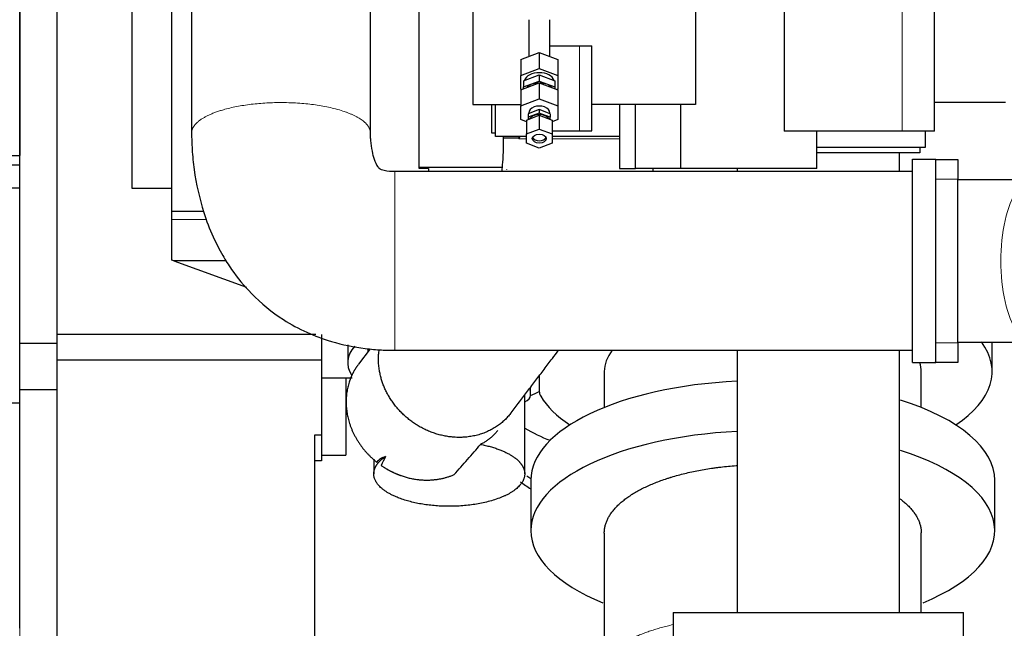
# Model space of a CAD drawing. Header units: inches. Extents: x 0 to 23760, y -13 to 16800.
# Tile 181 of 209: x 19759 to 20607, y 11752 to 12276. Entities that reach past the tile are written whole.
import ezdxf

# ---------------------------------------------------------------- set-up
doc = ezdxf.new("R2010")
doc.units = ezdxf.units.IN
doc.layers.add('254', color=7, linetype='Continuous', true_color=0xffffff)
doc.styles.add('latin_extended', font='simplex.shx')
doc.dimstyles.get("Standard").update_dxf_attribs({"dimtxt": 0.18, "dimasz": 0.18, "dimexe": 0.18, "dimexo": 0.0625, "dimgap": 0.09, "dimtad": 0, "dimtih": 1, "dimtoh": 1, "dimdec": 4, "dimzin": 0, "dimdsep": 46, "dimtxsty": 'Standard', "dimcen": 0.09, "dimadec": 0, "dimazin": 0, "dimtfac": 1, "dimtdec": 4, "dimtofl": 0, "dimtmove": 0, "dimatfit": 3, "dimfxl": 1, "dimtolj": 1, "dimtzin": 0, "dimarcsym": 0})

# ---------------------------------------------------------------- blocks, each defined once
blk = doc.blocks.new('_U11')
at = {"layer": '254', "color": 3, "linetype": 'Continuous', "lineweight": 13, "transparency": 16777216}
for p, q in [((19758.72, 12415.98), (19758.72, 10676.48)), ((15608.72, 12166), (15608.72, 10676.48)), ((15748.72, 10716.48), (19618.72, 10716.48))]:
    blk.add_line(p, q, dxfattribs=at)
at = {"layer": '254', "color": 3, "transparency": 16777216}
for points in [[(15748.72, 10739.81), (15748.72, 10693.14), (15608.72, 10716.48)], [(19618.72, 10693.14), (19618.72, 10739.81), (19758.72, 10716.48)]]:
    blk.add_solid(points, dxfattribs=at)
at = {"layer": 'Defpoints', "color": 0, "transparency": 16777216}
for p in [(19758.72, 12455.98), (15608.72, 12206), (19758.72, 10716.48)]:
    blk.add_point(p, dxfattribs=at)
at = {"layer": '254', "color": 2, "lineweight": 13, "transparency": 16777216, "insert": (17450.38, 10926.48), "char_height": 140, "attachment_point": 1, "style": 'latin_extended'}
blk.add_mtext('\\A1;4150', dxfattribs=at)
blk = doc.blocks.new('_U12')
at = {"layer": '254', "color": 3, "linetype": 'Continuous', "lineweight": 13, "transparency": 16777216}
for p, q in [((21666.7, 13713.98), (21666.7, 10676.48)), ((19758.72, 12415.98), (19758.72, 10676.48)), ((19898.72, 10716.48), (21526.7, 10716.48))]:
    blk.add_line(p, q, dxfattribs=at)
at = {"layer": '254', "color": 3, "transparency": 16777216}
for points in [[(19898.72, 10739.81), (19898.72, 10693.14), (19758.72, 10716.48)], [(21526.7, 10693.14), (21526.7, 10739.81), (21666.7, 10716.48)]]:
    blk.add_solid(points, dxfattribs=at)
at = {"layer": 'Defpoints', "color": 0, "transparency": 16777216}
for p in [(21666.7, 13753.98), (19758.72, 12455.98), (21666.7, 10716.48)]:
    blk.add_point(p, dxfattribs=at)
at = {"layer": '254', "color": 2, "lineweight": 13, "transparency": 16777216, "insert": (20479.37, 10926.48), "char_height": 140, "attachment_point": 1, "style": 'latin_extended'}
blk.add_mtext('\\A1;1908', dxfattribs=at)
blk = doc.blocks.new('_U13')
at = {"layer": '254', "color": 3, "linetype": 'Continuous', "lineweight": 13, "transparency": 16777216}
for p, q in [((19758.72, 12036.98), (19758.72, 15501.21)), ((20315.61, 15101.21), (20315.61, 15501.21)), ((19898.72, 15461.21), (20175.61, 15461.21))]:
    blk.add_line(p, q, dxfattribs=at)
at = {"layer": '254', "color": 3, "transparency": 16777216}
for points in [[(19898.72, 15484.55), (19898.72, 15437.88), (19758.72, 15461.21)], [(20175.61, 15437.88), (20175.61, 15484.55), (20315.61, 15461.21)]]:
    blk.add_solid(points, dxfattribs=at)
at = {"layer": 'Defpoints', "color": 0, "transparency": 16777216}
for p in [(20315.61, 15461.21), (20315.61, 15061.21), (19758.72, 11996.98)]:
    blk.add_point(p, dxfattribs=at)
at = {"layer": '254', "color": 2, "lineweight": 13, "transparency": 16777216, "insert": (19871.36, 15671.21), "char_height": 140, "attachment_point": 1, "style": 'latin_extended'}
blk.add_mtext('\\A1;557', dxfattribs=at)

msp = doc.modelspace()

# ---------------------------------------------------------------- linework, layer by layer
at = {"layer": '254', "color": 2, "linetype": 'Continuous', "lineweight": 25}
for p, q in [((20149.012, 12362.752), (20149.012, 12202.752)), ((20340.794, 12343.752), (20340.794, 12202.752)), ((19758.717, 12330.986), (19758.717, 12159.004)), ((19758.717, 12159.001), (19758.717, 12330.985)), ((19790.717, 12330.986), (19790.717, 11996.977)), ((19855.23, 12305.629), (19855.23, 12130.629)), ((20102.717, 12147.766), (20102.717, 12306.977)), ((19889.73, 12110.549), (19889.73, 12293.593)), ((20417.011, 12290.752), (20417.011, 12179.752)), ((20546.53, 12179.752), (20546.53, 12290.752)), ((20197.217, 12275.851), (20197.217, 12244.173)), ((20215.217, 12244.173), (20215.217, 12275.851)), ((20190.217, 12241.575), (20206.217, 12247.513)), ((20206.217, 12247.513), (20222.217, 12241.575)), ((20206.217, 12247.513), (20206.217, 12233.724)), ((20215.216, 12253.252), (20240.708, 12253.252)), ((20240.708, 12253.252), (20251.354, 12253.252)), ((20251.354, 12202.752), (20251.354, 12253.252)), ((20190.217, 12241.575), (20190.217, 12227.787)), ((20222.217, 12241.575), (20222.217, 12227.787)), ((20190.217, 12227.787), (20206.217, 12233.724)), ((20192.717, 12223.304), (20206.217, 12228.314)), ((20206.217, 12233.724), (20222.217, 12227.787)), ((20206.217, 12228.314), (20219.717, 12223.304)), ((20206.217, 12228.314), (20206.217, 12222.952)), ((20190.217, 12215.911), (20190.217, 12227.787)), ((20190.217, 12215.423), (20206.217, 12221.36)), ((20192.717, 12223.304), (20192.717, 12217.942)), ((20192.717, 12217.942), (20206.217, 12222.952)), ((20206.217, 12222.952), (20219.717, 12217.942)), ((20206.217, 12221.36), (20222.217, 12215.423)), ((20206.217, 12221.36), (20206.217, 12207.572)), ((20219.717, 12223.304), (20219.717, 12217.942)), ((20222.217, 12227.787), (20222.217, 12215.911)), ((20190.875, 12215.667), (20190.217, 12215.911)), ((20190.217, 12215.423), (20190.217, 12201.634)), ((20192.717, 12216.35), (20192.717, 12217.942)), ((20219.717, 12217.942), (20219.717, 12216.35)), ((20222.217, 12215.911), (20221.559, 12215.667)), ((20222.217, 12215.423), (20222.217, 12201.634)), ((20149.012, 12202.752), (20190.216, 12202.752)), ((20165.28, 12178.152), (20165.28, 12202.754)), ((20168.53, 12175.378), (20168.53, 12202.755)), ((20190.217, 12201.634), (20206.217, 12207.572)), ((20206.217, 12207.572), (20222.217, 12201.634)), ((20340.794, 12202.752), (20251.354, 12202.752)), ((20251.354, 12180.252), (20251.354, 12202.752)), ((20275.265, 12202.755), (20275.265, 12147.752)), ((20289.058, 12147.752), (20289.058, 12202.752)), ((20328.145, 12147.752), (20328.145, 12202.752)), ((20546.53, 12204.926), (20607.717, 12204.926)), ((20190.217, 12189.758), (20190.217, 12201.634)), ((20206.217, 12198.438), (20196.717, 12194.913)), ((20206.217, 12195.47), (20196.717, 12191.944)), ((20196.717, 12194.913), (20196.717, 12191.944)), ((20197.217, 12195.696), (20197.217, 12195.098)), ((20215.717, 12194.913), (20206.217, 12198.438)), ((20206.217, 12198.438), (20206.217, 12195.47)), ((20215.717, 12191.944), (20206.217, 12195.47)), ((20215.217, 12195.098), (20215.217, 12195.696)), ((20215.717, 12194.913), (20215.717, 12191.944)), ((20222.217, 12201.634), (20222.217, 12189.758)), ((20195.217, 12187.903), (20190.217, 12189.758)), ((20195.217, 12189.437), (20206.217, 12193.519)), ((20195.217, 12189.437), (20195.217, 12177.563)), ((20196.717, 12191.944), (20196.717, 12189.993)), ((20206.217, 12193.519), (20217.217, 12189.437)), ((20206.217, 12193.519), (20206.217, 12181.645)), ((20215.717, 12189.993), (20215.717, 12191.944)), ((20222.217, 12189.758), (20217.217, 12187.903)), ((20217.217, 12189.437), (20217.217, 12177.563)), ((20168.531, 12178.152), (20165.28, 12178.152)), ((20195.217, 12177.563), (20206.217, 12181.645)), ((20195.217, 12169.398), (20195.217, 12177.563)), ((20206.217, 12181.645), (20217.217, 12177.563)), ((20217.217, 12180.252), (20240.708, 12180.252)), ((20217.217, 12177.563), (20217.217, 12169.398)), ((20240.708, 12180.252), (20251.354, 12180.252)), ((20518.683, 12179.752), (20417.011, 12179.752)), ((20445.387, 12147.752), (20445.387, 12179.752)), ((20546.53, 12179.752), (20518.683, 12179.752)), ((20538.53, 12179.755), (20538.53, 12165.752)), ((20195.219, 12175.378), (20168.53, 12175.378)), ((20206.217, 12165.316), (20195.217, 12169.398)), ((20217.217, 12169.398), (20206.217, 12165.316)), ((20275.263, 12175.378), (20217.219, 12175.378)), ((20534.066, 12161.119), (20445.388, 12161.119)), ((20538.53, 12165.752), (20445.389, 12165.752)), ((20534.066, 12165.753), (20534.066, 12161.119)), ((19630.975, 12159.001), (19758.717, 12159.001)), ((19758.717, 12150.986), (19758.717, 12159.001)), ((20527.73, 12155.629), (20547.73, 12155.629)), ((20527.73, 11980.629), (20527.73, 12155.629)), ((20547.73, 11980.629), (20547.73, 12155.629)), ((20547.73, 12155.477), (20566.799, 12155.477)), ((20566.799, 12155.477), (20566.799, 12138.477)), ((19630.586, 12150.986), (19758.717, 12150.986)), ((19758.717, 12130.977), (19758.717, 12150.986)), ((20137.657, 12145.129), (20081.937, 12145.129)), ((20102.717, 12148.977), (20174.174, 12148.977)), ((20110.717, 12147.766), (20102.717, 12147.766)), ((20110.717, 12147.766), (20110.717, 12145.128)), ((20177.905, 12147.023), (20177.863, 12146.967)), ((20275.265, 12147.752), (20289.058, 12147.752)), ((20328.145, 12147.752), (20289.058, 12147.752)), ((20445.387, 12147.752), (20328.145, 12147.752)), ((20566.799, 11997.477), (20566.799, 12138.477)), ((16071.572, 12130.977), (19758.717, 12130.977)), ((19758.717, 11945.977), (19758.717, 12130.977)), ((19855.23, 12130.629), (19889.732, 12130.629)), ((19889.73, 12103.792), (19889.73, 12110.549)), ((19917.137, 12110.549), (19889.73, 12110.549)), ((19889.73, 12068.762), (19889.73, 12103.792)), ((19891.467, 12068.129), (19889.73, 12068.762)), ((19891.467, 12068.129), (19953.971, 12045.38)), ((19936.522, 12068.129), (19891.467, 12068.129)), ((20013.783, 12004.851), (19790.717, 12004.851)), ((20018.717, 12004.851), (20018.717, 11982.529)), ((19790.717, 11996.977), (19758.717, 11996.977)), ((19790.717, 11996.977), (19790.717, 11956.977)), ((20041.217, 11995.827), (20041.217, 11980.469)), ((20060.528, 11992.314), (20050.489, 11979.081)), ((20058.681, 11992.477), (20058.681, 11989.879)), ((20566.799, 11997.477), (20566.799, 11980.477)), ((20596.216, 11972.714), (20596.216, 11997.996)), ((20018.717, 11982.529), (19790.717, 11982.529)), ((20018.717, 11982.529), (20018.717, 11917.977)), ((20527.73, 11980.629), (20547.73, 11980.629)), ((20546.799, 11980.477), (20546.799, 11980.63)), ((20566.799, 11980.477), (20546.799, 11980.477)), ((20018.717, 11967.523), (20045.107, 11967.523)), ((20039.717, 11967.518), (20039.717, 11900.923)), ((20206.216, 11969.26), (20206.216, 11955.793)), ((20262.216, 11972.714), (20262.216, 11941.873)), ((20535.216, 11941.873), (20535.216, 11972.714)), ((19790.717, 11956.977), (19758.717, 11956.977)), ((19790.717, 11956.977), (19790.717, 11693.977)), ((20198.681, 11954.937), (20198.681, 11959.327)), ((20193.681, 11884.688), (20193.681, 11952.737)), ((20198.681, 11952.234), (20198.681, 11954.937)), ((19657.431, 11945.977), (19758.717, 11945.977)), ((19758.717, 11751.681), (19758.717, 11945.977)), ((20018.717, 11917.977), (20012.717, 11917.977)), ((20012.717, 11917.977), (20012.717, 11719.933)), ((20018.717, 11917.977), (20018.717, 11895.977)), ((20018.717, 11900.923), (20039.717, 11900.923)), ((20063.681, 11897.483), (20063.681, 11884.688)), ((20018.717, 11895.977), (20012.717, 11895.977)), ((20198.925, 11879.171), (20198.925, 11835.83)), ((20598.508, 11835.83), (20598.508, 11879.171)), ((20321.53, 11765.152), (20321.53, 11742.956)), ((20321.53, 11765.152), (20571.53, 11765.152)), ((20571.53, 11742.956), (20571.53, 11765.152))]:
    msp.add_line(p, q, dxfattribs=at)
at = {"layer": '254', "color": 110, "linetype": 'Continuous', "lineweight": 13}
for p, q in [((20518.683, 12290.752), (20518.683, 12179.752)), ((20240.708, 12180.252), (20240.708, 12253.252)), ((20188.475, 12173.674), (20188.757, 12173.675)), ((20566.799, 12138.477), (20547.73, 12138.477)), ((19889.73, 12103.792), (19919.621, 12103.792)), ((20547.73, 11997.477), (20566.799, 11997.477)), ((20198.226, 11956.759), (20198.226, 11958.728))]:
    msp.add_line(p, q, dxfattribs=at)
at = {"layer": '254', "color": 2, "linetype": 'Continuous', "lineweight": 25}
for centre, major_axis, ratio, start_param, end_param in [((20206.217, 12221.849), (13, 0), 0.6427876, 0.2107812, 2.9308114), ((20206.217, 12212.932), (13, 0), 0.6427876, 1.5707963, 2.6029077), ((20206.217, 12212.932), (13, 0), 0.6427876, 0.538685, 1.5707963), ((20206.217, 12195.696), (9, 0), 0.6427876, 0, 3.1415927), ((20206.217, 12188.419), (-9, 0), 0.6427876, 3.4867751, 5.9380028), ((20206.217, 12175.396), (6, 0), 0.6427876, 3.3924292, 4.712389), ((20206.217, 12175.396), (6, 0), 0.6427876, 4.712389, 6.0323488), ((20133.717, 11980.469), (92.5, 0), 0.4305111, 2.7793278, 3.4051919), ((20398.716, 11972.714), (136.5, 0), 0.4297911, 2.8222301, 3.1415927), ((20398.716, 11972.714), (197.5, 0), 0.4297911, 5.7122576, 6.5904065), ((20398.716, 11972.714), (136.5, 0), 0.4297911, 0, 0.135383), ((20178.681, 11954.937), (20, 0), 0.4297911, 0, 0.2136066), ((20398.716, 11879.171), (-199.792, 0), 0.4297911, 4.8232036, 6.2831606), ((20179.681, 11952.234), (19, 0), 0.4297911, 5.5407878, 6.2831853), ((20133.717, 11980.469), (92.5, 0), 0.4305111, 5.4909149, 5.6130443), ((20246.216, 11955.793), (40, 0), 0.4297911, 3.1415927, 3.3942404), ((20398.716, 11972.714), (197.5, 0), 0.4297911, 3.3942404, 3.712566), ((20398.716, 11879.171), (-199.792, 0), 0.4297911, 3.1416661, 4.0765845), ((20268.717, 12029.087), (138, 0), 0.9066446, 4.1375137, 4.3178581), ((20398.716, 11835.83), (-199.792, 0), 0.4297911, 4.8232036, 6.2831853), ((20398.716, 11835.83), (-199.792, 0), 0.4297911, 2.3336878, 4.0765845), ((20268.717, 11974.663), (-125, 0), 0.9066446, 0.9441455, 0.9786048), ((20268.717, 11965.803), (-125, 0), 0.9066446, 0.8871059, 0.9784085), ((20398.716, 11835.83), (-199.792, 0), 0.4297911, 0, 0.8097208)]:
    msp.add_ellipse(centre, major_axis=major_axis, ratio=ratio, start_param=start_param, end_param=end_param, dxfattribs=at)
msp.add_ellipse((20206.217, 12173.481), major_axis=(-6, 0), ratio=0.6427876, dxfattribs=at)
at = {"layer": '254', "color": 110, "linetype": 'Continuous', "lineweight": 13}
msp.add_ellipse((20631.115, 12067.977), major_axis=(0, 69.85), ratio=0.3920416, start_param=0, end_param=3.1415927, dxfattribs=at)
at = {"layer": '254', "color": 2, "linetype": 'Continuous', "lineweight": 25}
for points, knots in [([(20060.78, 12178.261), (20060.78, 12184.521), (20060.78, 12197.064), (20060.78, 12215.891), (20060.78, 12234.741), (20060.78, 12272.44), (20060.78, 12303.856), (20060.78, 12328.989)], [0, 0, 0, 0, 0.124602, 0.2496588, 0.3747157, 0.4997725, 1, 1, 1, 1]), ([(19906.78, 12320.54), (19906.78, 12298.23), (19906.78, 12267.543), (19906.78, 12228.477), (19906.78, 12203.356), (19906.78, 12186.613), (19906.78, 12178.247)], [0, 0, 0, 0, 0.4703638, 0.6469958, 0.8236279, 1, 1, 1, 1]), ([(19906.78, 12178.247), (19906.787, 12173.584), (19907.123, 12163.075), (19909.439, 12140.114), (19915.098, 12114.508), (19924.38, 12090.038), (19932.724, 12073.75), (19943.277, 12057.127), (19959.578, 12037.268), (19987.69, 12014.309), (20021.861, 11998.938), (20051.107, 11992.975), (20067.572, 11991.524), (20076.123, 11991.181), (20079.975, 11991.129), (20081.918, 11991.129)], [0, 0, 0, 0, 0.0492124, 0.1109279, 0.2419606, 0.3205961, 0.3833265, 0.4323954, 0.525706, 0.6499205, 0.8075306, 0.910785, 0.9598225, 0.9797377, 1, 1, 1, 1]), ([(20081.931, 12145.129), (20078.787, 12144.983), (20074.959, 12145.371), (20070.793, 12146.398), (20069.542, 12146.901), (20068.92, 12147.226), (20068.764, 12147.335), (20068.444, 12147.628), (20068.006, 12148.123), (20064.799, 12152.478), (20062.529, 12160.929), (20061.158, 12169.942), (20060.849, 12174.957), (20060.793, 12176.87), (20060.782, 12177.599), (20060.78, 12177.892), (20060.78, 12178.001), (20060.78, 12178.026), (20060.78, 12178.043), (20060.78, 12178.12), (20060.78, 12178.194), (20060.78, 12178.261)], [0, 0, 0, 0, 0.1962666, 0.2469657, 0.2743057, 0.2827655, 0.3025882, 0.30996, 0.3193663, 0.3496759, 0.6566116, 0.8577355, 0.9398841, 0.9724102, 0.9864158, 0.9924485, 0.9942406, 0.9945305, 0.9948728, 0.9954653, 1, 1, 1, 1]), ([(20175.233, 12173.687), (20175.237, 12170.503), (20175.166, 12165.33), (20174.835, 12156.692), (20174.328, 12149.946), (20173.859, 12145.971), (20173.716, 12144.87)], [0, 0, 0, 0, 0.2943506, 0.4892379, 0.8421564, 1, 1, 1, 1]), ([(20188.757, 12173.675), (20188.714, 12173.589), (20188.668, 12173.503), (20188.598, 12173.374), (20188.574, 12173.331), (20188.526, 12173.245), (20188.501, 12173.202), (20188.476, 12173.159)], [0, 0, 0, 0, 0.5, 0.5, 0.75, 0.75, 1, 1, 1, 1]), ([(20189.395, 12175.402), (20189.381, 12175.338), (20189.366, 12175.274), (20189.318, 12175.085), (20189.282, 12174.96), (20189.221, 12174.77), (20189.199, 12174.706), (20189.154, 12174.579), (20189.13, 12174.515), (20189.056, 12174.322), (20189.002, 12174.193), (20188.915, 12173.999), (20188.885, 12173.934), (20188.822, 12173.805), (20188.79, 12173.74), (20188.757, 12173.675)], [0, 0, 0, 0, 0.1162174, 0.1162174, 0.3371631, 0.3371631, 0.4476359, 0.4476359, 0.5581087, 0.5581087, 0.7790544, 0.7790544, 0.8895272, 0.8895272, 1, 1, 1, 1]), ([(20516.414, 12145.152), (20516.414, 12147.996), (20516.414, 12153.395), (20516.414, 12158.702), (20516.414, 12161.209)], [0, 0, 0, 0, 0.5228437, 1, 1, 1, 1]), ([(20527.73, 12145.129), (20453.43, 12145.129), (20360.555, 12145.129), (20249.105, 12145.129), (20193.38, 12145.129), (20137.655, 12145.129), (20100.506, 12145.129), (20081.931, 12145.129)], [0, 0, 0, 0, 0.5000017, 0.6250021, 0.7500025, 0.8750029, 1, 1, 1, 1]), ([(20081.918, 11991.129), (20087.866, 11991.129), (20099.758, 11991.129), (20117.594, 11991.129), (20135.426, 11991.129), (20153.258, 11991.129), (20171.09, 11991.129), (20188.922, 11991.129), (20233.502, 11991.129), (20346.438, 11991.129), (20453.43, 11991.129), (20527.73, 11991.129)], [0, 0, 0, 0, 0.0400242, 0.0800232, 0.1200222, 0.1600212, 0.2000202, 0.2400192, 0.2800182, 0.5000126, 1, 1, 1, 1]), ([(20181.918, 11937.234), (20184.288, 11940.358), (20189.028, 11946.605), (20196.138, 11955.976), (20203.246, 11965.345), (20210.355, 11974.714), (20216.876, 11983.309), (20221.028, 11988.781), (20222.81, 11991.131)], [0, 0, 0, 0, 0.1739018, 0.3477362, 0.5215706, 0.6954051, 0.8692395, 1, 1, 1, 1]), ([(20376.715, 11991.124), (20376.715, 11983.965), (20376.715, 11965.445), (20376.715, 11890.121), (20376.715, 11821.956), (20376.715, 11765.152)], [0, 0, 0, 0, 0.0950425, 0.2458687, 1, 1, 1, 1]), ([(20516.414, 11765.152), (20516.414, 11821.956), (20516.414, 11890.121), (20516.414, 11965.446), (20516.414, 11983.965), (20516.414, 11991.124)], [0, 0, 0, 0, 0.754131, 0.9049572, 1, 1, 1, 1]), ([(20170.456, 11922.125), (20169.989, 11921.508), (20169.503, 11920.906), (20168.421, 11919.648), (20167.82, 11918.996), (20166.563, 11917.725), (20165.907, 11917.106), (20164.881, 11916.202), (20164.532, 11915.904), (20163.997, 11915.464), (20163.726, 11915.245), (20163.452, 11915.029), (20163.268, 11914.885), (20163.175, 11914.813), (20162.34, 11914.171), (20161.571, 11913.619), (20159.982, 11912.553), (20159.161, 11912.038), (20157.463, 11911.043), (20156.586, 11910.563), (20155.679, 11910.101)], [0, 0, 0, 0, 0.1277168, 0.1277168, 0.2730973, 0.2730973, 0.4184779, 0.4184779, 0.4911681, 0.4911681, 0.5275133, 0.5456858, 0.5456858, 0.5638584, 0.5638584, 0.7092389, 0.7092389, 0.8546195, 0.8546195, 1, 1, 1, 1]), ([(20132.917, 11884.072), (20134.855, 11886.235), (20136.781, 11888.399), (20140.613, 11892.731), (20142.518, 11894.899), (20146.309, 11899.237), (20148.195, 11901.408), (20151.95, 11905.752), (20153.818, 11907.926), (20155.679, 11910.101)], [0, 0, 0, 0, 0.25, 0.25, 0.5, 0.5, 0.75, 0.75, 1, 1, 1, 1]), ([(20073.705, 11899.593), (20072.897, 11899.342), (20072.135, 11899.057), (20070.705, 11898.414), (20070.036, 11898.056), (20068.791, 11897.258), (20068.215, 11896.819), (20067.158, 11895.853), (20066.677, 11895.327), (20066.245, 11894.756)], [0, 0, 0, 0, 0.25, 0.25, 0.5, 0.5, 0.75, 0.75, 1, 1, 1, 1]), ([(20262.217, 11833.505), (20262.213, 11834.102), (20262.229, 11834.698), (20262.327, 11836.254), (20262.555, 11838.169), (20263.221, 11841.028), (20263.879, 11842.925), (20264.646, 11844.816), (20265.083, 11845.759), (20266.067, 11847.641), (20266.614, 11848.58), (20267.293, 11849.632), (20267.369, 11849.749), (20267.523, 11849.983), (20267.756, 11850.333), (20268.318, 11851.145), (20268.827, 11851.836), (20269.884, 11853.21), (20270.639, 11854.116), (20272.246, 11855.908), (20273.952, 11857.68), (20276.804, 11860.278), (20278.902, 11861.97), (20281.098, 11863.643), (20282.246, 11864.469), (20284.042, 11865.693), (20284.654, 11866.098), (20285.59, 11866.702), (20286.062, 11867.004), (20286.622, 11867.353), (20286.864, 11867.503), (20287.026, 11867.602), (20287.107, 11867.652), (20288.486, 11868.497), (20289.825, 11869.275), (20292.58, 11870.797), (20293.998, 11871.541), (20296.91, 11872.997), (20299.901, 11874.42), (20304.618, 11876.455), (20307.918, 11877.746), (20311.296, 11879.004), (20313.024, 11879.616), (20315.675, 11880.509), (20316.569, 11880.803), (20317.925, 11881.237), (20318.606, 11881.452), (20319.294, 11881.665), (20319.753, 11881.806), (20319.983, 11881.877), (20322.058, 11882.507), (20323.927, 11883.045), (20327.713, 11884.078), (20329.631, 11884.574), (20333.514, 11885.522), (20337.445, 11886.427), (20343.485, 11887.658), (20347.607, 11888.395), (20351.777, 11889.088), (20353.887, 11889.413), (20357.087, 11889.869), (20358.16, 11890.015), (20359.779, 11890.226), (20360.321, 11890.296), (20361.406, 11890.431), (20361.949, 11890.497), (20364.67, 11890.821), (20369.042, 11891.29), (20373.757, 11891.691), (20376.28, 11891.874), (20376.586, 11891.896)], [0, 0, 0, 0, 0.0215592, 0.0215592, 0.0563322, 0.0911051, 0.125878, 0.125878, 0.1606509, 0.1606509, 0.1954239, 0.1954239, 0.1997705, 0.1997705, 0.2041171, 0.2128103, 0.2301968, 0.2301968, 0.2649697, 0.2649697, 0.2997427, 0.3345156, 0.3692885, 0.3692885, 0.4040615, 0.4040615, 0.4214479, 0.4214479, 0.4301412, 0.4344878, 0.4366611, 0.4366611, 0.4388344, 0.4388344, 0.4736073, 0.4736073, 0.5083803, 0.5083803, 0.5431532, 0.5779261, 0.6126991, 0.6126991, 0.647472, 0.647472, 0.6648585, 0.6648585, 0.6735517, 0.6778983, 0.6778983, 0.6822449, 0.6822449, 0.7170179, 0.7170179, 0.7517908, 0.7517908, 0.7865637, 0.8213367, 0.8561096, 0.8561096, 0.8908825, 0.8908825, 0.908269, 0.908269, 0.9169622, 0.9169622, 0.9256555, 0.9256555, 0.9604284, 0.9952013, 1, 1, 1, 1]), ([(20516.784, 11863.295), (20517.119, 11863.045), (20517.449, 11862.795), (20518.862, 11861.707), (20520.938, 11860.011), (20523.762, 11857.405), (20525.45, 11855.626), (20527.04, 11853.826), (20527.786, 11852.915), (20528.656, 11851.763), (20528.827, 11851.532), (20529.078, 11851.185), (20529.161, 11851.069), (20529.326, 11850.836), (20529.733, 11850.255), (20530.118, 11849.673), (20531.001, 11848.274), (20531.534, 11847.337), (20532.493, 11845.459), (20533.343, 11843.575), (20534.297, 11840.731), (20534.718, 11838.823), (20535.032, 11836.909), (20535.135, 11835.949), (20535.203, 11834.614), (20535.213, 11834.242), (20535.216, 11833.869)], [0, 0, 0, 0, 0.0280741, 0.0280741, 0.1216545, 0.2152349, 0.3088153, 0.3088153, 0.4023957, 0.4023957, 0.4257908, 0.4257908, 0.4374883, 0.4374883, 0.4491859, 0.495976, 0.495976, 0.5895564, 0.5895564, 0.6831368, 0.7767172, 0.8702976, 0.8702976, 0.963878, 0.963878, 1, 1, 1, 1]), ([(20262.217, 11833.512), (20262.217, 11816.46), (20262.217, 11788.535), (20262.217, 11757.771), (20262.217, 11741.732), (20262.216, 11733.41), (20262.217, 11725.374), (20262.217, 11719.662), (20262.217, 11717.107)], [0, 0, 0, 0, 0.4394553, 0.7196814, 0.7928687, 0.8528123, 0.9341365, 1, 1, 1, 1]), ([(20535.216, 11765.154), (20535.216, 11770.98), (20535.216, 11793.888), (20535.216, 11816.797), (20535.216, 11833.878)], [0, 0, 0, 0, 0.2543356, 1, 1, 1, 1])]:
    msp.add_open_spline(points, degree=3, knots=knots, dxfattribs=at)
at = {"layer": '254', "color": 110, "linetype": 'Continuous', "lineweight": 13}
for points, weights, knots in [([(19906.78, 12178.23), (19906.777, 12180.679), (19907.671, 12183.067), (19909.363, 12185.323), (19921.112, 12196.072), (19946.483, 12205.999), (19985.124, 12206.055), (20030.102, 12200.366), (20051.21, 12194.889), (20060.774, 12186.286), (20060.78, 12178.277)], [1.00519206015, 1.00912648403, 1.01334082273, 1.01661171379, 1.01661171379, 0.958470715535, 1.01661171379, 1.01661171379, 0.982774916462, 0.99254106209, 1.00519620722], [0, 0, 0, 0, 0, 0.11859, 0.11859, 0.11859, 0.6185744, 0.6185744, 0.6185744, 1, 1, 1, 1, 1]), ([(20081.918, 11991.129), (20081.918, 11991.128), (20081.919, 11991.985), (20081.919, 11993.608), (20081.92, 12005.084), (20081.922, 12030.244), (20081.925, 12068.883), (20081.929, 12114.077), (20081.93, 12135.421), (20081.931, 12145.093), (20081.931, 12145.129)], [1.00550369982, 1.0093752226, 1.01346882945, 1.01661171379, 1.01661171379, 0.958470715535, 1.01661171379, 1.01661171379, 0.982441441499, 0.992688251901, 1.00544543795], [0, 0, 0, 0, 0, 0.1163009, 0.1163009, 0.1163009, 0.6165197, 0.6165197, 0.6165197, 1, 1, 1, 1, 1])]:
    msp.add_rational_spline(points, weights, degree=4, knots=knots, dxfattribs=at)
at = {"layer": '254', "color": 2, "linetype": 'Continuous', "lineweight": 25}
for points, degree in [([(20175.233, 12175.378), (20175.233, 12174.815), (20175.233, 12174.251), (20175.233, 12173.687)], 3), ([(20304.221, 12145.066), (20304.288, 12145.95), (20304.35, 12146.835), (20304.41, 12147.721)], 3), ([(20376.716, 12147.966), (20376.716, 12147.086), (20376.716, 12146.203), (20376.716, 12145.319)], 3), ([(20631.115, 12137.827), (20600.225, 12137.827), (20566.814, 12137.827)], 2), ([(20566.814, 11998.127), (20600.225, 11998.127), (20631.115, 11998.127)], 2), ([(20073.705, 11899.593), (20072.481, 11897.038), (20071.27, 11894.481), (20070.076, 11891.923)], 3)]:
    msp.add_open_spline(points, degree=degree, dxfattribs=at)
for points, weights, knots in [([(20188.475, 12173.674), (20181.719, 12173.678), (20177.145, 12173.681), (20175.233, 12173.684), (20175.233, 12173.687), (20175.233, 12173.687), (20175.233, 12173.687), (20175.233, 12173.687)], [0.995966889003, 0.998876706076, 1.00645483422, 1.01661171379, 1.01661171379, 1.01661171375, 1.01661171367, 1.01661171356], [0, 0, 0, 0, 0, 0.9999392, 0.9999392, 0.9999392, 1, 1, 1, 1, 1]), ([(20181.969, 11937.301), (20171.86, 11923.946), (20155.473, 11914.33), (20135.822, 11914.208), (20098.774, 11924.061), (20072.132, 11941.553), (20065.301, 11971.05), (20068.32, 11991.66)], [1.00216438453, 0.991209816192, 0.986836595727, 1.01661171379, 1.01661171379, 0.960244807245, 1.01401179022, 1.01653176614], [0, 0, 0, 0, 0, 0.420894, 0.420894, 0.420894, 1, 1, 1, 1, 1]), ([(20050.438, 11979.014), (20046.49, 11973.792), (20043.534, 11968.033), (20041.64, 11962.031), (20038.185, 11941.768), (20040.429, 11923.105), (20051.695, 11906.265), (20066.245, 11894.756)], [1.00218330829, 1.00653508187, 1.01192011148, 1.01661171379, 1.01661171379, 0.988051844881, 0.990982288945, 1.00127860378], [0, 0, 0, 0, 0, 0.288411, 0.288411, 0.288411, 1, 1, 1, 1, 1]), ([(20155.679, 11910.101), (20168.441, 11907.596), (20179.394, 11903.554), (20186.53, 11898.425), (20191.897, 11891.528), (20193.064, 11889.343), (20193.681, 11887.044), (20193.681, 11875.975), (20185.253, 11866.492), (20166.388, 11860.651), (20127.499, 11855.062), (20094.902, 11855.584), (20074.323, 11866.462), (20062.951, 11881.079), (20061.548, 11887.578), (20065.651, 11894.106), (20073.705, 11899.593)], [0.994883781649, 0.993943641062, 1.00084578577, 1.01661171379, 1.01661171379, 1.01390805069, 1.01024980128, 0.993471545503, 0.980842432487, 1.01661171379, 1.01661171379, 0.958470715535, 1.01661171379, 1.01661171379, 0.99834967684, 0.99253023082, 0.995441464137], [0, 0, 0, 0, 0, 0.1690056, 0.1690056, 0.1690056, 0.2389926, 0.2389926, 0.2389926, 0.4935563, 0.4935563, 0.4935563, 0.818107, 0.818107, 0.818107, 1, 1, 1, 1, 1]), ([(20070.076, 11891.923), (20075.441, 11888.22), (20081.101, 11885.253), (20086.83, 11883.076), (20101.762, 11879.104), (20112.492, 11878.163), (20123.242, 11879.902), (20132.917, 11884.072)], [1.00412846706, 1.00825212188, 1.01287963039, 1.01661171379, 1.01661171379, 1.00576376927, 0.998125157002, 0.995609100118], [0, 0, 0, 0, 0, 0.3696999, 0.3696999, 0.3696999, 1, 1, 1, 1, 1])]:
    msp.add_rational_spline(points, weights, degree=4, knots=knots, dxfattribs=at)
at = {"layer": '254', "color": 110, "linetype": 'Continuous', "lineweight": 13}
for points, knots in [([(20188.475, 12173.674), (20188.475, 12173.805), (20188.475, 12173.937), (20188.475, 12174.199), (20188.475, 12174.33), (20188.475, 12174.723), (20188.475, 12174.985), (20188.475, 12175.291), (20188.475, 12175.335), (20188.475, 12175.379)], [0, 0, 0, 0, 0.2307337, 0.2307337, 0.4614675, 0.4614675, 0.9229349, 0.9229349, 1, 1, 1, 1]), ([(20195.179, 12173.16), (20195.015, 12173.16), (20194.402, 12173.16), (20193.801, 12173.16), (20192.498, 12173.16), (20190.813, 12173.159), (20189.237, 12173.159), (20188.476, 12173.159)], [0, 0, 0, 0, 0.0673382, 0.2538705, 0.2538705, 0.6269353, 1, 1, 1, 1]), ([(20275.287, 12173.164), (20275.27, 12173.164), (20275.254, 12173.164), (20275.105, 12173.164), (20274.972, 12173.164), (20274.573, 12173.164), (20273.772, 12173.164), (20272.964, 12173.165), (20271.336, 12173.165), (20270.236, 12173.165), (20268.01, 12173.165), (20265.756, 12173.165), (20263.447, 12173.165), (20261.111, 12173.165), (20259.929, 12173.165), (20257.537, 12173.165), (20256.327, 12173.165), (20254.95, 12173.165), (20254.797, 12173.165), (20254.49, 12173.165), (20254.031, 12173.165), (20252.957, 12173.165), (20252.035, 12173.165), (20250.189, 12173.165), (20248.956, 12173.165), (20246.484, 12173.165), (20244.007, 12173.165), (20241.52, 12173.165), (20239.027, 12173.165), (20237.778, 12173.164), (20236.213, 12173.164), (20235.743, 12173.164), (20235.273, 12173.164), (20234.96, 12173.164), (20234.803, 12173.164), (20234.021, 12173.164), (20233.397, 12173.164), (20231.532, 12173.164), (20230.298, 12173.164), (20227.847, 12173.164), (20226.631, 12173.164), (20224.215, 12173.164), (20223.016, 12173.163), (20220.636, 12173.163), (20219.454, 12173.163), (20217.868, 12173.163), (20217.455, 12173.163), (20217.043, 12173.163)], [0, 0, 0, 0, 0.0009542, 0.0009542, 0.0086496, 0.0086496, 0.0240404, 0.0548219, 0.0548219, 0.116385, 0.116385, 0.1779481, 0.2395112, 0.2395112, 0.3010743, 0.3010743, 0.3626374, 0.3626374, 0.3703327, 0.3703327, 0.3780281, 0.3934189, 0.4242004, 0.4242004, 0.4857635, 0.4857635, 0.5473266, 0.6088897, 0.6088897, 0.6704528, 0.6704528, 0.6858436, 0.693539, 0.693539, 0.7012343, 0.7012343, 0.7320159, 0.7320159, 0.793579, 0.793579, 0.8551421, 0.8551421, 0.9167051, 0.9167051, 0.9782682, 0.9782682, 1, 1, 1, 1])]:
    msp.add_open_spline(points, degree=3, knots=knots, dxfattribs=at)
msp.add_open_spline([(20188.476, 12173.159), (20188.475, 12173.33), (20188.475, 12173.502), (20188.475, 12173.674)], degree=3, dxfattribs=at)
msp.add_rational_spline([(20262.216, 11717.204), (20262.19, 11727.285), (20271.171, 11738.778), (20293.385, 11748.415), (20321.313, 11754.842)], [1.0158639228, 1.01145424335, 0.991678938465, 0.991391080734, 0.998729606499], degree=4, dxfattribs=at)

# ---------------------------------------------------------------- dimensions: what is measured, and where the dimension line sits
at = {"layer": '254', "color": 2, "linetype": 'Continuous', "lineweight": 13}
for base, p1, p2, override, picture, middle in [((20315.611, 15461.212), (19758.717, 11996.977), (20315.611, 15061.212), {"dimscale": 40, "dimtxt": 3.5, "dimasz": 3.5, "dimexe": 1, "dimexo": 1, "dimgap": 1.75, "dimtad": 1, "dimtih": 1, "dimtoh": 0, "dimdec": 0, "dimlfac": 1, "dimzin": 8, "dimdsep": 46, "dimlunit": 2, "dimtxsty": 'latin_extended', "dimsah": 1, "dimse1": 0, "dimse2": 0, "dimsd1": 0, "dimsd2": 0, "dimclrd": 3, "dimclre": 3, "dimclrt": 2, "dimtol": 0, "dimtm": -0.1, "dimtfac": 0.714286, "dimtdec": 3, "dimtofl": 1, "dimtmove": 0, "dimtzin": 8, "dimlwd": 13, "dimlwe": 13}, '_U13', (20051.356, 15461.212)), ((21666.697, 10716.477), (19758.717, 12455.977), (21666.697, 13753.977), {"dimscale": 40, "dimtxt": 3.5, "dimasz": 3.5, "dimexe": 1, "dimexo": 1, "dimgap": 1.75, "dimtad": 1, "dimtih": 1, "dimtoh": 0, "dimdec": 0, "dimlfac": 1, "dimzin": 8, "dimdsep": 46, "dimlunit": 2, "dimtxsty": 'latin_extended', "dimsah": 1, "dimse1": 0, "dimse2": 0, "dimsd1": 0, "dimsd2": 0, "dimclrd": 3, "dimclre": 3, "dimclrt": 2, "dimtol": 0, "dimtm": -0.1, "dimtfac": 0.714286, "dimtdec": 3, "dimtofl": 1, "dimtmove": 0, "dimtzin": 8, "dimlwd": 13, "dimlwe": 13}, '_U12', (20712.707, 10716.477)), ((19758.717, 10716.477), (15608.717, 12206.003), (19758.717, 12455.977), {"dimscale": 40, "dimtxt": 3.5, "dimasz": 3.5, "dimexe": 1, "dimexo": 1, "dimgap": 1.75, "dimtad": 1, "dimtih": 1, "dimtoh": 0, "dimdec": 2, "dimlfac": 1, "dimzin": 8, "dimdsep": 46, "dimlunit": 2, "dimtxsty": 'latin_extended', "dimsah": 1, "dimse1": 0, "dimse2": 0, "dimsd1": 0, "dimsd2": 0, "dimclrd": 3, "dimclre": 3, "dimclrt": 2, "dimtol": 0, "dimtm": -0.1, "dimtfac": 0.714286, "dimtdec": 3, "dimtofl": 1, "dimtmove": 0, "dimtzin": 8, "dimlwd": 13, "dimlwe": 13}, '_U11', (17683.717, 10716.477))]:
    dim = msp.add_linear_dim(base=base, p1=p1, p2=p2, dimstyle='Standard', override=override, dxfattribs=at)
    dim.commit()
    dim.dimension.update_dxf_attribs({"geometry": picture, "text_midpoint": middle, "dimtype": 160})

doc.saveas('drawing.dxf')
